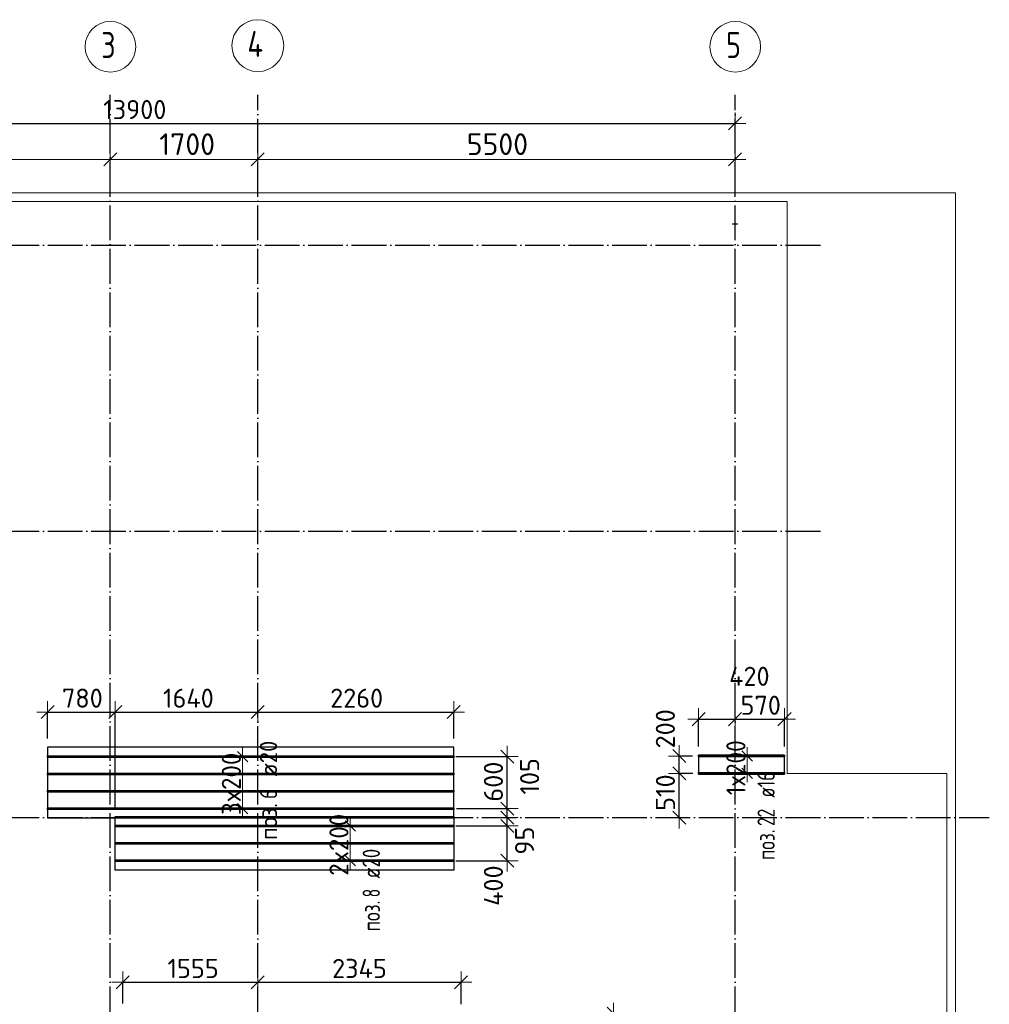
# Model space of a CAD drawing. Header units: millimetres. Extents: x -3725 to 93325, y -74170 to 82591.
# Tile 22 of 139: x 35657 to 46830, y 29029 to 40377. Entities that reach past the tile are written whole.
import ezdxf

# ---------------------------------------------------------------- set-up
doc = ezdxf.new("R2010")
doc.units = ezdxf.units.MM
doc.header["$PDMODE"] = 65
for name, pattern in [('______11', [500, 400, -50, 0, -50]), ('______3', [500, 400, -100]), ('______5', [1100, 800, -100, 100, -100])]:
    doc.linetypes.add(name, pattern=pattern)
for name, color, linetype, lineweight in [('Standard', 7, 'Continuous', 25), ('Балка_ общее', 7, '______3', 13), ('Размерная линия_ общее', 7, 'Continuous', 13), ('Стальная конструкция_ общее', 7, 'Continuous', 25), ('Фундамент (1)', 7, 'Continuous', 35)]:
    doc.layers.add(name, color=color, linetype=linetype, lineweight=lineweight)
doc.layers.add('Арм.стержн. Доп. Арм. ниж.зоны Х', color=7, linetype='Continuous', lineweight=35, true_color=0xff1cff)
doc.layers.add('Осевая линия_ общее', color=7, linetype='______5', lineweight=13, true_color=0xa0a0a0)
doc.styles.add('ISOCPEUR', font='ISOCPEUR')
doc.dimstyles.new('DIMSTYLE_18', dxfattribs={"dimtxt": 220, "dimasz": 250, "dimexe": 0, "dimexo": 0, "dimgap": 110, "dimtad": 2, "dimdec": 0, "dimrnd": 1, "dimzin": 12, "dimdsep": 46, "dimtxsty": 'ISOCPEUR', "dimblk1": 'ALL_ML_STRICH', "dimblk2": 'ALL_ML_STRICH', "dimsah": 1, "dimcen": 0, "dimclrd": 7, "dimclre": 256, "dimclrt": 7, "dimadec": 0, "dimazin": 0, "dimtfac": 1, "dimtdec": 0, "dimtix": 1, "dimtmove": 2, "dimatfit": 3, "dimfxl": 0, "dimtzin": 0, "dimlwd": 0, "dimlwe": -3, "dimarcsym": 0})
doc.dimstyles.new('DIMSTYLE_3', dxfattribs={"dimtxt": 220, "dimasz": 250, "dimexe": 0, "dimexo": 0, "dimgap": 110, "dimtad": 2, "dimdec": 0, "dimrnd": 5, "dimzin": 12, "dimdsep": 46, "dimtxsty": 'ISOCPEUR', "dimblk1": 'ALL_ML_STRICH', "dimblk2": 'ALL_ML_STRICH', "dimsah": 1, "dimcen": 0, "dimclrd": 7, "dimclre": 256, "dimclrt": 7, "dimadec": 0, "dimazin": 0, "dimtfac": 1, "dimtdec": 0, "dimtix": 1, "dimtmove": 2, "dimatfit": 3, "dimfxl": 0, "dimtzin": 0, "dimlwd": 0, "dimlwe": -3, "dimarcsym": 0})
doc.dimstyles.new('DIMSTYLE_5', dxfattribs={"dimtxt": 220, "dimasz": 250, "dimexe": 0, "dimexo": 0, "dimgap": 110, "dimtad": 2, "dimdec": 0, "dimrnd": 5, "dimzin": 12, "dimdsep": 46, "dimtxsty": 'ISOCPEUR', "dimblk1": 'ALL_ML_STRICH', "dimblk2": 'ALL_ML_STRICH', "dimsah": 1, "dimcen": 0, "dimclrd": 7, "dimclre": 256, "dimclrt": 7, "dimadec": 0, "dimazin": 0, "dimtfac": 1, "dimtdec": 0, "dimtix": 1, "dimtmove": 2, "dimatfit": 3, "dimfxl": 0, "dimtvp": 1.2, "dimtzin": 0, "dimlwd": 0, "dimlwe": -3, "dimarcsym": 0})
doc.dimstyles.new('DIMSTYLE_7', dxfattribs={"dimtxt": 250, "dimasz": 250, "dimexe": 0, "dimexo": 0, "dimgap": 125, "dimtad": 2, "dimdec": 0, "dimrnd": 5, "dimzin": 12, "dimdsep": 46, "dimtxsty": 'ISOCPEUR', "dimblk1": 'ALL_ML_STRICH', "dimblk2": 'ALL_ML_STRICH', "dimsah": 1, "dimcen": 0, "dimclrd": 7, "dimclre": 256, "dimclrt": 7, "dimadec": 0, "dimazin": 0, "dimtfac": 1, "dimtdec": 0, "dimtix": 1, "dimtmove": 2, "dimatfit": 3, "dimfxl": 0, "dimtzin": 0, "dimlwd": 0, "dimlwe": -3, "dimarcsym": 0})
doc.dimstyles.new('DIMSTYLE_9', dxfattribs={"dimtxt": 220, "dimasz": 250, "dimexe": 0, "dimexo": 0, "dimgap": 110, "dimtad": 0, "dimdec": 0, "dimrnd": 5, "dimzin": 12, "dimdsep": 46, "dimtxsty": 'ISOCPEUR', "dimblk1": 'ALL_ML_STRICH', "dimblk2": 'ALL_ML_STRICH', "dimsah": 1, "dimcen": 0, "dimclrd": 7, "dimclre": 256, "dimclrt": 7, "dimadec": 0, "dimazin": 0, "dimtfac": 1, "dimtdec": 0, "dimtix": 1, "dimtmove": 2, "dimatfit": 3, "dimfxl": 0, "dimtvp": 1.2, "dimtzin": 0, "dimlwd": 0, "dimlwe": -3, "dimarcsym": 0})

# ---------------------------------------------------------------- blocks, each defined once
blk = doc.blocks.new('ALL_ML_STRICH')
at = {"color": 0, "linetype": 'ByBlock', "lineweight": -2}
for p, q in [((0, -0.5), (0, 0.5)), ((-1, 0), (0.5, 0)), ((-0.3, -0.3), (0.3, 0.3))]:
    blk.add_line(p, q, dxfattribs=at)
blk = doc.blocks.new('*D46')
at = {"layer": 'DEFPOINTS', "color": 7, "linetype": 'Continuous', "lineweight": 13, "transparency": 33554687}
for p in [(31200, 38767), (31200, 38758), (36700, 38799)]:
    blk.add_point(p, dxfattribs=at)
at = {"layer": 'Балка_ общее', "color": 251, "linetype": 'Continuous', "lineweight": -2, "true_color": 0x656565, "transparency": 33554687}
for p, q in [((31200, 38768), (31200, 38767)), ((36700, 38809), (36700, 38767))]:
    blk.add_line(p, q, dxfattribs=at)
at = {"layer": 'Балка_ общее', "color": 7, "linetype": 'Continuous', "lineweight": -2, "transparency": 33554687}
blk.add_line((31200, 38767), (36700, 38767), dxfattribs=at)
at = {"layer": 'Балка_ общее', "color": 7, "linetype": 'Continuous', "lineweight": 13, "transparency": 33554687, "xscale": 250, "yscale": 250, "zscale": 250, "rotation": 180}
blk.add_blockref('ALL_ML_STRICH', (31200, 38767), dxfattribs=at)
at = {"layer": 'Балка_ общее', "color": 7, "linetype": 'Continuous', "lineweight": 13, "transparency": 33554687, "xscale": 250, "yscale": 250, "zscale": 250}
blk.add_blockref('ALL_ML_STRICH', (36700, 38767), dxfattribs=at)
at = {"layer": 'Балка_ общее', "color": 7, "linetype": 'Continuous', "lineweight": 13, "transparency": 33554687, "insert": (33962, 38942), "char_height": 250, "width": 1000, "attachment_point": 5, "style": 'ISOCPEUR'}
blk.add_mtext('\\A1;{5500}', dxfattribs=at)
blk = doc.blocks.new('*D47')
at = {"layer": 'DEFPOINTS', "color": 7, "linetype": 'Continuous', "lineweight": 13, "transparency": 33554687}
for p in [(36700, 38799), (36700, 38767), (38400, 38758)]:
    blk.add_point(p, dxfattribs=at)
at = {"layer": 'Балка_ общее', "color": 251, "linetype": 'Continuous', "lineweight": -2, "true_color": 0x656565, "transparency": 33554687}
for p, q in [((36700, 38809), (36700, 38767)), ((38400, 38768), (38400, 38767))]:
    blk.add_line(p, q, dxfattribs=at)
at = {"layer": 'Балка_ общее', "color": 7, "linetype": 'Continuous', "lineweight": -2, "transparency": 33554687}
blk.add_line((36700, 38767), (38400, 38767), dxfattribs=at)
at = {"layer": 'Балка_ общее', "color": 7, "linetype": 'Continuous', "lineweight": 13, "transparency": 33554687, "xscale": 250, "yscale": 250, "zscale": 250, "rotation": 180}
blk.add_blockref('ALL_ML_STRICH', (36700, 38767), dxfattribs=at)
at = {"layer": 'Балка_ общее', "color": 7, "linetype": 'Continuous', "lineweight": 13, "transparency": 33554687, "xscale": 250, "yscale": 250, "zscale": 250}
blk.add_blockref('ALL_ML_STRICH', (38400, 38767), dxfattribs=at)
at = {"layer": 'Балка_ общее', "color": 7, "linetype": 'Continuous', "lineweight": 13, "transparency": 33554687, "insert": (37587, 38942), "char_height": 250, "width": 1000, "attachment_point": 5, "style": 'ISOCPEUR'}
blk.add_mtext('\\A1;{1700}', dxfattribs=at)
blk = doc.blocks.new('*D48')
at = {"layer": 'DEFPOINTS', "color": 7, "linetype": 'Continuous', "lineweight": 13, "transparency": 33554687}
for p in [(38400, 38767), (38400, 38758), (43900, 38716)]:
    blk.add_point(p, dxfattribs=at)
at = {"layer": 'Балка_ общее', "color": 251, "linetype": 'Continuous', "lineweight": -2, "true_color": 0x656565, "transparency": 33554687}
for p, q in [((38400, 38768), (38400, 38767)), ((43900, 38726), (43900, 38767))]:
    blk.add_line(p, q, dxfattribs=at)
at = {"layer": 'Балка_ общее', "color": 7, "linetype": 'Continuous', "lineweight": -2, "transparency": 33554687}
blk.add_line((38400, 38767), (43900, 38767), dxfattribs=at)
at = {"layer": 'Балка_ общее', "color": 7, "linetype": 'Continuous', "lineweight": 13, "transparency": 33554687, "xscale": 250, "yscale": 250, "zscale": 250, "rotation": 180}
blk.add_blockref('ALL_ML_STRICH', (38400, 38767), dxfattribs=at)
at = {"layer": 'Балка_ общее', "color": 7, "linetype": 'Continuous', "lineweight": 13, "transparency": 33554687, "xscale": 250, "yscale": 250, "zscale": 250}
blk.add_blockref('ALL_ML_STRICH', (43900, 38767), dxfattribs=at)
at = {"layer": 'Балка_ общее', "color": 7, "linetype": 'Continuous', "lineweight": 13, "transparency": 33554687, "insert": (41162, 38942), "char_height": 250, "width": 1000, "attachment_point": 5, "style": 'ISOCPEUR'}
blk.add_mtext('\\A1;{5500}', dxfattribs=at)
blk = doc.blocks.new('*D196')
at = {"layer": 'DEFPOINTS', "color": 7, "linetype": 'Continuous', "lineweight": 13, "transparency": 33554687}
for p in [(40675, 28920), (40690, 28120), (42500, 28120)]:
    blk.add_point(p, dxfattribs=at)
at = {"layer": 'Размерная линия_ общее', "color": 253, "linetype": 'Continuous', "lineweight": -2, "true_color": 0xa0a0a0, "transparency": 33554687}
for p, q in [((40775, 28920), (42500, 28920)), ((40790, 28120), (42500, 28120))]:
    blk.add_line(p, q, dxfattribs=at)
at = {"layer": 'Размерная линия_ общее', "color": 7, "linetype": 'Continuous', "lineweight": -2, "transparency": 33554687}
blk.add_line((42500, 28120), (42500, 28920), dxfattribs=at)
at = {"layer": 'Размерная линия_ общее', "color": 7, "linetype": 'Continuous', "lineweight": 13, "transparency": 33554687, "xscale": 250, "yscale": 250, "zscale": 250}
for p, rotation in [((42500, 28920), 90), ((42500, 28120), 270)]:
    blk.add_blockref('ALL_ML_STRICH', p, dxfattribs=dict(at, rotation=rotation))
at = {"layer": 'Размерная линия_ общее', "color": 7, "linetype": 'Continuous', "lineweight": 13, "transparency": 33554687, "insert": (42340, 28531), "char_height": 220, "width": 660, "attachment_point": 5, "rotation": 90, "style": 'ISOCPEUR'}
blk.add_mtext('\\A1;{800}', dxfattribs=at)
blk = doc.blocks.new('*D197')
at = {"layer": 'DEFPOINTS', "color": 7, "linetype": 'Continuous', "lineweight": 13, "transparency": 33554687}
for p in [(40582, 31084), (40582, 30684), (41276, 30684)]:
    blk.add_point(p, dxfattribs=at)
at = {"layer": 'Размерная линия_ общее', "color": 253, "linetype": 'Continuous', "lineweight": -2, "true_color": 0xa0a0a0, "transparency": 33554687}
for p, q in [((40682, 31084), (41276, 31084)), ((40682, 30684), (41276, 30684))]:
    blk.add_line(p, q, dxfattribs=at)
at = {"layer": 'Размерная линия_ общее', "color": 7, "linetype": 'Continuous', "lineweight": -2, "transparency": 33554687}
blk.add_line((41276, 30684), (41276, 31084), dxfattribs=at)
at = {"layer": 'Размерная линия_ общее', "color": 7, "linetype": 'Continuous', "lineweight": 13, "transparency": 33554687, "xscale": 250, "yscale": 250, "zscale": 250}
for p, rotation in [((41276, 31084), 90), ((41276, 30684), 270)]:
    blk.add_blockref('ALL_ML_STRICH', p, dxfattribs=dict(at, rotation=rotation))
at = {"layer": 'Размерная линия_ общее', "color": 7, "linetype": 'Continuous', "lineweight": 13, "transparency": 33554687, "insert": (41116, 30396), "char_height": 220, "width": 660, "attachment_point": 5, "rotation": 90, "style": 'ISOCPEUR'}
blk.add_mtext('\\A1;{400}', dxfattribs=at)
blk = doc.blocks.new('*D198')
at = {"layer": 'DEFPOINTS', "color": 7, "linetype": 'Continuous', "lineweight": 13, "transparency": 33554687}
for p in [(41240, 31180), (40582, 31084), (41276, 31084)]:
    blk.add_point(p, dxfattribs=at)
at = {"layer": 'Размерная линия_ общее', "color": 253, "linetype": 'Continuous', "lineweight": -2, "true_color": 0xa0a0a0, "transparency": 33554687}
for p, q in [((41140, 31180), (41276, 31180)), ((40682, 31084), (41276, 31084))]:
    blk.add_line(p, q, dxfattribs=at)
at = {"layer": 'Размерная линия_ общее', "color": 7, "linetype": 'Continuous', "lineweight": -2, "transparency": 33554687}
blk.add_line((41276, 31084), (41276, 31180), dxfattribs=at)
at = {"layer": 'Размерная линия_ общее', "color": 7, "linetype": 'Continuous', "lineweight": 13, "transparency": 33554687, "xscale": 250, "yscale": 250, "zscale": 250}
for p, rotation in [((41276, 31084), 270), ((41276, 31180), 90)]:
    blk.add_blockref('ALL_ML_STRICH', p, dxfattribs=dict(at, rotation=rotation))
at = {"layer": 'Размерная линия_ общее', "color": 7, "linetype": 'Continuous', "lineweight": 13, "transparency": 33554687, "insert": (41475, 30915), "char_height": 220, "width": 440, "attachment_point": 5, "rotation": 90, "style": 'ISOCPEUR'}
blk.add_mtext('\\A1;{95}', dxfattribs=at)
blk = doc.blocks.new('*D199')
at = {"layer": 'DEFPOINTS', "color": 7, "linetype": 'Continuous', "lineweight": 13, "transparency": 33554687}
for p in [(40589, 31284), (41240, 31180), (41276, 31180)]:
    blk.add_point(p, dxfattribs=at)
at = {"layer": 'Размерная линия_ общее', "color": 253, "linetype": 'Continuous', "lineweight": -2, "true_color": 0xa0a0a0, "transparency": 33554687}
for p, q in [((40689, 31284), (41276, 31284)), ((41140, 31180), (41276, 31180))]:
    blk.add_line(p, q, dxfattribs=at)
at = {"layer": 'Размерная линия_ общее', "color": 7, "linetype": 'Continuous', "lineweight": -2, "transparency": 33554687}
blk.add_line((41276, 31180), (41276, 31284), dxfattribs=at)
at = {"layer": 'Размерная линия_ общее', "color": 7, "linetype": 'Continuous', "lineweight": 13, "transparency": 33554687, "xscale": 250, "yscale": 250, "zscale": 250}
for p, rotation in [((41276, 31180), 270), ((41276, 31284), 90)]:
    blk.add_blockref('ALL_ML_STRICH', p, dxfattribs=dict(at, rotation=rotation))
at = {"layer": 'Размерная линия_ общее', "color": 7, "linetype": 'Continuous', "lineweight": 13, "transparency": 33554687, "insert": (41533, 31656), "char_height": 220, "width": 660, "attachment_point": 5, "rotation": 90, "style": 'ISOCPEUR'}
blk.add_mtext('\\A1;{105}', dxfattribs=at)
blk = doc.blocks.new('*D200')
at = {"layer": 'DEFPOINTS', "color": 7, "linetype": 'Continuous', "lineweight": 13, "transparency": 33554687}
for p in [(40582, 31884), (40589, 31284), (41276, 31284)]:
    blk.add_point(p, dxfattribs=at)
at = {"layer": 'Размерная линия_ общее', "color": 253, "linetype": 'Continuous', "lineweight": -2, "true_color": 0xa0a0a0, "transparency": 33554687}
for p, q in [((40682, 31884), (41276, 31884)), ((40689, 31284), (41276, 31284))]:
    blk.add_line(p, q, dxfattribs=at)
at = {"layer": 'Размерная линия_ общее', "color": 7, "linetype": 'Continuous', "lineweight": -2, "transparency": 33554687}
blk.add_line((41276, 31284), (41276, 31884), dxfattribs=at)
at = {"layer": 'Размерная линия_ общее', "color": 7, "linetype": 'Continuous', "lineweight": 13, "transparency": 33554687, "xscale": 250, "yscale": 250, "zscale": 250}
for p, rotation in [((41276, 31884), 90), ((41276, 31284), 270)]:
    blk.add_blockref('ALL_ML_STRICH', p, dxfattribs=dict(at, rotation=rotation))
at = {"layer": 'Размерная линия_ общее', "color": 7, "linetype": 'Continuous', "lineweight": 13, "transparency": 33554687, "insert": (41116, 31595), "char_height": 220, "width": 660, "attachment_point": 5, "rotation": 90, "style": 'ISOCPEUR'}
blk.add_mtext('\\A1;{600}', dxfattribs=at)
blk = doc.blocks.new('*D201')
at = {"layer": 'DEFPOINTS', "color": 7, "linetype": 'Continuous', "lineweight": 13, "transparency": 33554687}
for p in [(35978, 32397), (35978, 31992), (36758, 31192)]:
    blk.add_point(p, dxfattribs=at)
at = {"layer": 'Размерная линия_ общее', "color": 253, "linetype": 'Continuous', "lineweight": -2, "true_color": 0xa0a0a0, "transparency": 33554687}
for p, q in [((35978, 32092), (35978, 32397)), ((36758, 31292), (36758, 32397))]:
    blk.add_line(p, q, dxfattribs=at)
at = {"layer": 'Размерная линия_ общее', "color": 7, "linetype": 'Continuous', "lineweight": -2, "transparency": 33554687}
blk.add_line((35978, 32397), (36758, 32397), dxfattribs=at)
at = {"layer": 'Размерная линия_ общее', "color": 7, "linetype": 'Continuous', "lineweight": 13, "transparency": 33554687, "xscale": 250, "yscale": 250, "zscale": 250, "rotation": 180}
blk.add_blockref('ALL_ML_STRICH', (35978, 32397), dxfattribs=at)
at = {"layer": 'Размерная линия_ общее', "color": 7, "linetype": 'Continuous', "lineweight": 13, "transparency": 33554687, "xscale": 250, "yscale": 250, "zscale": 250}
blk.add_blockref('ALL_ML_STRICH', (36758, 32397), dxfattribs=at)
at = {"layer": 'Размерная линия_ общее', "color": 7, "linetype": 'Continuous', "lineweight": 13, "transparency": 33554687, "insert": (36379, 32557), "char_height": 220, "width": 660, "attachment_point": 5, "style": 'ISOCPEUR'}
blk.add_mtext('\\A1;{780}', dxfattribs=at)
blk = doc.blocks.new('*D202')
at = {"layer": 'DEFPOINTS', "color": 7, "linetype": 'Continuous', "lineweight": 13, "transparency": 33554687}
for p in [(36758, 32397), (38400, 32432), (36758, 31192)]:
    blk.add_point(p, dxfattribs=at)
at = {"layer": 'Размерная линия_ общее', "color": 253, "linetype": 'Continuous', "lineweight": -2, "true_color": 0xa0a0a0, "transparency": 33554687}
for p, q in [((36758, 31292), (36758, 32397)), ((38400, 32397), (38400, 32397))]:
    blk.add_line(p, q, dxfattribs=at)
at = {"layer": 'Размерная линия_ общее', "color": 7, "linetype": 'Continuous', "lineweight": -2, "transparency": 33554687}
blk.add_line((36758, 32397), (38400, 32397), dxfattribs=at)
at = {"layer": 'Размерная линия_ общее', "color": 7, "linetype": 'Continuous', "lineweight": 13, "transparency": 33554687, "xscale": 250, "yscale": 250, "zscale": 250, "rotation": 180}
blk.add_blockref('ALL_ML_STRICH', (36758, 32397), dxfattribs=at)
at = {"layer": 'Размерная линия_ общее', "color": 7, "linetype": 'Continuous', "lineweight": 13, "transparency": 33554687, "xscale": 250, "yscale": 250, "zscale": 250}
blk.add_blockref('ALL_ML_STRICH', (38400, 32397), dxfattribs=at)
at = {"layer": 'Размерная линия_ общее', "color": 7, "linetype": 'Continuous', "lineweight": 13, "transparency": 33554687, "insert": (37601, 32557), "char_height": 220, "width": 880, "attachment_point": 5, "style": 'ISOCPEUR'}
blk.add_mtext('\\A1;{1640}', dxfattribs=at)
blk = doc.blocks.new('*D203')
at = {"layer": 'DEFPOINTS', "color": 7, "linetype": 'Continuous', "lineweight": 13, "transparency": 33554687}
for p in [(38400, 32432), (38400, 32397), (40658, 31992)]:
    blk.add_point(p, dxfattribs=at)
at = {"layer": 'Размерная линия_ общее', "color": 253, "linetype": 'Continuous', "lineweight": -2, "true_color": 0xa0a0a0, "transparency": 33554687}
for p, q in [((38400, 32397), (38400, 32397)), ((40658, 32092), (40658, 32397))]:
    blk.add_line(p, q, dxfattribs=at)
at = {"layer": 'Размерная линия_ общее', "color": 7, "linetype": 'Continuous', "lineweight": -2, "transparency": 33554687}
blk.add_line((38400, 32397), (40658, 32397), dxfattribs=at)
at = {"layer": 'Размерная линия_ общее', "color": 7, "linetype": 'Continuous', "lineweight": 13, "transparency": 33554687, "xscale": 250, "yscale": 250, "zscale": 250, "rotation": 180}
blk.add_blockref('ALL_ML_STRICH', (38400, 32397), dxfattribs=at)
at = {"layer": 'Размерная линия_ общее', "color": 7, "linetype": 'Continuous', "lineweight": 13, "transparency": 33554687, "xscale": 250, "yscale": 250, "zscale": 250}
blk.add_blockref('ALL_ML_STRICH', (40658, 32397), dxfattribs=at)
at = {"layer": 'Размерная линия_ общее', "color": 7, "linetype": 'Continuous', "lineweight": 13, "transparency": 33554687, "insert": (39540, 32557), "char_height": 220, "width": 880, "attachment_point": 5, "style": 'ISOCPEUR'}
blk.add_mtext('\\A1;{2260}', dxfattribs=at)
blk = doc.blocks.new('*D204')
at = {"layer": 'DEFPOINTS', "color": 7, "linetype": 'Continuous', "lineweight": 13, "transparency": 33554687}
for p in [(43480, 32315), (43900, 32065), (43480, 31901)]:
    blk.add_point(p, dxfattribs=at)
at = {"layer": 'Размерная линия_ общее', "color": 253, "linetype": 'Continuous', "lineweight": -2, "true_color": 0xa0a0a0, "transparency": 33554687}
for p, q in [((43480, 32001), (43480, 32315)), ((43900, 32315), (43900, 32315))]:
    blk.add_line(p, q, dxfattribs=at)
at = {"layer": 'Размерная линия_ общее', "color": 7, "linetype": 'Continuous', "lineweight": -2, "transparency": 33554687}
blk.add_line((43480, 32315), (43900, 32315), dxfattribs=at)
at = {"layer": 'Размерная линия_ общее', "color": 7, "linetype": 'Continuous', "lineweight": 13, "transparency": 33554687, "xscale": 250, "yscale": 250, "zscale": 250, "rotation": 180}
blk.add_blockref('ALL_ML_STRICH', (43480, 32315), dxfattribs=at)
at = {"layer": 'Размерная линия_ общее', "color": 7, "linetype": 'Continuous', "lineweight": 13, "transparency": 33554687, "xscale": 250, "yscale": 250, "zscale": 250}
blk.add_blockref('ALL_ML_STRICH', (43900, 32315), dxfattribs=at)
at = {"layer": 'Размерная линия_ общее', "color": 7, "linetype": 'Continuous', "lineweight": 13, "transparency": 33554687, "insert": (44065, 32809), "char_height": 220, "width": 660, "attachment_point": 5, "style": 'ISOCPEUR'}
blk.add_mtext('\\A1;{420}', dxfattribs=at)
blk = doc.blocks.new('*D205')
at = {"layer": 'DEFPOINTS', "color": 7, "linetype": 'Continuous', "lineweight": 13, "transparency": 33554687}
for p in [(43900, 32315), (43900, 32065), (44470, 31901)]:
    blk.add_point(p, dxfattribs=at)
at = {"layer": 'Размерная линия_ общее', "color": 253, "linetype": 'Continuous', "lineweight": -2, "true_color": 0xa0a0a0, "transparency": 33554687}
for p, q in [((43900, 32315), (43900, 32315)), ((44470, 32001), (44470, 32315))]:
    blk.add_line(p, q, dxfattribs=at)
at = {"layer": 'Размерная линия_ общее', "color": 7, "linetype": 'Continuous', "lineweight": -2, "transparency": 33554687}
blk.add_line((43900, 32315), (44470, 32315), dxfattribs=at)
at = {"layer": 'Размерная линия_ общее', "color": 7, "linetype": 'Continuous', "lineweight": 13, "transparency": 33554687, "xscale": 250, "yscale": 250, "zscale": 250, "rotation": 180}
blk.add_blockref('ALL_ML_STRICH', (43900, 32315), dxfattribs=at)
at = {"layer": 'Размерная линия_ общее', "color": 7, "linetype": 'Continuous', "lineweight": 13, "transparency": 33554687, "xscale": 250, "yscale": 250, "zscale": 250}
blk.add_blockref('ALL_ML_STRICH', (44470, 32315), dxfattribs=at)
at = {"layer": 'Размерная линия_ общее', "color": 7, "linetype": 'Continuous', "lineweight": 13, "transparency": 33554687, "insert": (44196, 32475), "char_height": 220, "width": 660, "attachment_point": 5, "style": 'ISOCPEUR'}
blk.add_mtext('\\A1;{570}', dxfattribs=at)
blk = doc.blocks.new('*D206')
at = {"layer": 'DEFPOINTS', "color": 7, "linetype": 'Continuous', "lineweight": 13, "transparency": 33554687}
for p in [(43513, 31690), (43161, 31180), (43258, 31180)]:
    blk.add_point(p, dxfattribs=at)
at = {"layer": 'Размерная линия_ общее', "color": 253, "linetype": 'Continuous', "lineweight": -2, "true_color": 0xa0a0a0, "transparency": 33554687}
for p, q in [((43413, 31690), (43258, 31690)), ((43258, 31180), (43258, 31180))]:
    blk.add_line(p, q, dxfattribs=at)
at = {"layer": 'Размерная линия_ общее', "color": 7, "linetype": 'Continuous', "lineweight": -2, "transparency": 33554687}
blk.add_line((43258, 31180), (43258, 31690), dxfattribs=at)
at = {"layer": 'Размерная линия_ общее', "color": 7, "linetype": 'Continuous', "lineweight": 13, "transparency": 33554687, "xscale": 250, "yscale": 250, "zscale": 250}
for p, rotation in [((43258, 31690), 90), ((43258, 31180), 270)]:
    blk.add_blockref('ALL_ML_STRICH', p, dxfattribs=dict(at, rotation=rotation))
at = {"layer": 'Размерная линия_ общее', "color": 7, "linetype": 'Continuous', "lineweight": 13, "transparency": 33554687, "insert": (43098, 31468), "char_height": 220, "width": 660, "attachment_point": 5, "rotation": 90, "style": 'ISOCPEUR'}
blk.add_mtext('\\A1;{510}', dxfattribs=at)
blk = doc.blocks.new('*D207')
at = {"layer": 'DEFPOINTS', "color": 7, "linetype": 'Continuous', "lineweight": 13, "transparency": 33554687}
for p in [(43509, 31890), (43258, 31690), (43513, 31690)]:
    blk.add_point(p, dxfattribs=at)
at = {"layer": 'Размерная линия_ общее', "color": 253, "linetype": 'Continuous', "lineweight": -2, "true_color": 0xa0a0a0, "transparency": 33554687}
for p, q in [((43409, 31890), (43258, 31890)), ((43413, 31690), (43258, 31690))]:
    blk.add_line(p, q, dxfattribs=at)
at = {"layer": 'Размерная линия_ общее', "color": 7, "linetype": 'Continuous', "lineweight": -2, "transparency": 33554687}
blk.add_line((43258, 31690), (43258, 31890), dxfattribs=at)
at = {"layer": 'Размерная линия_ общее', "color": 7, "linetype": 'Continuous', "lineweight": 13, "transparency": 33554687, "xscale": 250, "yscale": 250, "zscale": 250}
for p, rotation in [((43258, 31890), 90), ((43258, 31690), 270)]:
    blk.add_blockref('ALL_ML_STRICH', p, dxfattribs=dict(at, rotation=rotation))
at = {"layer": 'Размерная линия_ общее', "color": 7, "linetype": 'Continuous', "lineweight": 13, "transparency": 33554687, "insert": (43097, 32204), "char_height": 220, "width": 660, "attachment_point": 5, "rotation": 90, "style": 'ISOCPEUR'}
blk.add_mtext('\\A1;{200}', dxfattribs=at)
blk = doc.blocks.new('*D208')
at = {"layer": 'DEFPOINTS', "color": 7, "linetype": 'Continuous', "lineweight": 13, "transparency": 33554687}
for p in [(36844, 29282), (38400, 29149), (36844, 28936)]:
    blk.add_point(p, dxfattribs=at)
at = {"layer": 'Размерная линия_ общее', "color": 253, "linetype": 'Continuous', "lineweight": -2, "true_color": 0xa0a0a0, "transparency": 33554687}
for p, q in [((36844, 29036), (36844, 29282)), ((38400, 29282), (38400, 29282))]:
    blk.add_line(p, q, dxfattribs=at)
at = {"layer": 'Размерная линия_ общее', "color": 7, "linetype": 'Continuous', "lineweight": -2, "transparency": 33554687}
blk.add_line((36844, 29282), (38400, 29282), dxfattribs=at)
at = {"layer": 'Размерная линия_ общее', "color": 7, "linetype": 'Continuous', "lineweight": 13, "transparency": 33554687, "xscale": 250, "yscale": 250, "zscale": 250, "rotation": 180}
blk.add_blockref('ALL_ML_STRICH', (36844, 29282), dxfattribs=at)
at = {"layer": 'Размерная линия_ общее', "color": 7, "linetype": 'Continuous', "lineweight": 13, "transparency": 33554687, "xscale": 250, "yscale": 250, "zscale": 250}
blk.add_blockref('ALL_ML_STRICH', (38400, 29282), dxfattribs=at)
at = {"layer": 'Размерная линия_ общее', "color": 7, "linetype": 'Continuous', "lineweight": 13, "transparency": 33554687, "insert": (37655, 29442), "char_height": 220, "width": 880, "attachment_point": 5, "style": 'ISOCPEUR'}
blk.add_mtext('\\A1;{1555}', dxfattribs=at)
blk = doc.blocks.new('*D209')
at = {"layer": 'DEFPOINTS', "color": 7, "linetype": 'Continuous', "lineweight": 13, "transparency": 33554687}
for p in [(38400, 29282), (38400, 29149), (40744, 28930)]:
    blk.add_point(p, dxfattribs=at)
at = {"layer": 'Размерная линия_ общее', "color": 253, "linetype": 'Continuous', "lineweight": -2, "true_color": 0xa0a0a0, "transparency": 33554687}
for p, q in [((38400, 29282), (38400, 29282)), ((40744, 29030), (40744, 29282))]:
    blk.add_line(p, q, dxfattribs=at)
at = {"layer": 'Размерная линия_ общее', "color": 7, "linetype": 'Continuous', "lineweight": -2, "transparency": 33554687}
blk.add_line((38400, 29282), (40744, 29282), dxfattribs=at)
at = {"layer": 'Размерная линия_ общее', "color": 7, "linetype": 'Continuous', "lineweight": 13, "transparency": 33554687, "xscale": 250, "yscale": 250, "zscale": 250, "rotation": 180}
blk.add_blockref('ALL_ML_STRICH', (38400, 29282), dxfattribs=at)
at = {"layer": 'Размерная линия_ общее', "color": 7, "linetype": 'Continuous', "lineweight": 13, "transparency": 33554687, "xscale": 250, "yscale": 250, "zscale": 250}
blk.add_blockref('ALL_ML_STRICH', (40744, 29282), dxfattribs=at)
at = {"layer": 'Размерная линия_ общее', "color": 7, "linetype": 'Continuous', "lineweight": 13, "transparency": 33554687, "insert": (39572, 29442), "char_height": 220, "width": 880, "attachment_point": 5, "style": 'ISOCPEUR'}
blk.add_mtext('\\A1;{2345}', dxfattribs=at)
blk = doc.blocks.new('*D540')
at = {"layer": 'DEFPOINTS', "color": 7, "linetype": 'Continuous', "lineweight": 13, "transparency": 33554687}
for p in [(30000, 39372), (30000, 39181), (43900, 39051)]:
    blk.add_point(p, dxfattribs=at)
at = {"layer": 'Размерная линия_ общее', "color": 253, "linetype": 'Continuous', "lineweight": -2, "true_color": 0xa0a0a0, "transparency": 33554687}
for p, q in [((30000, 39272), (30000, 39181)), ((43900, 39181), (43900, 39181))]:
    blk.add_line(p, q, dxfattribs=at)
at = {"layer": 'Размерная линия_ общее', "color": 7, "linetype": 'Continuous', "lineweight": -2, "transparency": 33554687}
blk.add_line((30000, 39181), (43900, 39181), dxfattribs=at)
at = {"layer": 'Размерная линия_ общее', "color": 7, "linetype": 'Continuous', "lineweight": 13, "transparency": 33554687, "xscale": 250, "yscale": 250, "zscale": 250, "rotation": 180}
blk.add_blockref('ALL_ML_STRICH', (30000, 39181), dxfattribs=at)
at = {"layer": 'Размерная линия_ общее', "color": 7, "linetype": 'Continuous', "lineweight": 13, "transparency": 33554687, "xscale": 250, "yscale": 250, "zscale": 250}
blk.add_blockref('ALL_ML_STRICH', (43900, 39181), dxfattribs=at)
at = {"layer": 'Размерная линия_ общее', "color": 7, "linetype": 'Continuous', "lineweight": 13, "transparency": 33554687, "insert": (36983, 39341), "char_height": 220, "width": 1100, "attachment_point": 5, "style": 'ISOCPEUR'}
blk.add_mtext('\\A1;{13900}', dxfattribs=at)
blk = doc.blocks.new('СЛОЖНЫЙ_ОБЪЕКТ_1')
at = {"layer": 'Осевая линия_ общее', "color": 253, "linetype": '______11', "lineweight": -3, "true_color": 0xa0a0a0, "transparency": 33554687}
for p, q in [((36700, 15830), (36700, 39510)), ((38400, 15830), (38400, 39510)), ((43900, 15830), (43900, 39510)), ((27980, 37780), (44900, 37780)), ((27980, 34480), (44900, 34480)), ((27980, 31180), (46830, 31180))]:
    blk.add_line(p, q, dxfattribs=at)
at = {"layer": 'Осевая линия_ общее', "color": 7, "linetype": 'Continuous', "lineweight": 13, "transparency": 33554687}
for centre, radius in [((36702.4, 40065.3), 292.4), ((38401.3, 40078), 298.8), ((43902.4, 40065.3), 292.4)]:
    blk.add_circle(centre, radius, dxfattribs=at)
at = {"layer": 'Осевая линия_ общее', "color": 7, "linetype": 'Continuous', "lineweight": 13, "transparency": 33554687, "char_height": 300, "attachment_point": 7, "style": 'ISOCPEUR'}
for s, insert, width in [('\\W0.78;3', (36597.4, 39934.8), 326.407), ('\\W0.80;4', (38281.3, 39947.5), 359.833), ('\\W0.78;5', (43797.4, 39934.8), 326.407)]:
    blk.add_mtext(s, dxfattribs=dict(at, insert=insert, width=width))
at = {"layer": 'Балка_ общее', "color": 7, "linetype": 'Continuous', "lineweight": 13, "transparency": 33554687}
for base, p1, p2, picture, middle in [((36700, 38767.3), (31200, 38767.8), (36700, 38809.4), '*D46', (33962.5, 38942.3)), ((38400, 38767.3), (36700, 38809.4), (38400, 38767.8), '*D47', (37587.5, 38942.3)), ((43900, 38767.3), (38400, 38767.8), (43900, 38726.2), '*D48', (41162.5, 38942.3))]:
    dim = blk.add_linear_dim(base=base, p1=p1, p2=p2, dimstyle='DIMSTYLE_7', override={"dimpost": '<>', "dimclrd": 7, "dimclre": 251, "dimclrt": 7, "dimlwd": 0, "dimlwe": 65533}, dxfattribs=at)
    dim.commit()
    dim.dimension.update_dxf_attribs({"geometry": picture, "text_midpoint": middle, "dimtype": 160})

msp = doc.modelspace()

# ---------------------------------------------------------------- linework, layer by layer
at = {"layer": 'Standard', "color": 7, "linetype": 'Continuous', "lineweight": 18, "transparency": 33554687}
msp.add_lwpolyline([(29250, 16540), (46440, 16540), (46440, 38380), (29250, 38380), (29250, 16540)], dxfattribs=at)
at = {"layer": 'Арм.стержн. Доп. Арм. ниж.зоны Х', "color": 7, "linetype": 'Continuous', "lineweight": 25, "transparency": 33554687}
for p, q in [((38286, 31824), (38166, 31944)), ((44100.2, 31830.5), (43980.2, 31950.5)), ((44100.2, 31630.5), (43980.2, 31750.5)), ((38286, 31224), (38166, 31344)), ((39525.9, 31024), (39405.9, 31144)), ((39525.9, 30624), (39405.9, 30744))]:
    msp.add_line(p, q, dxfattribs=at)
at = {"layer": 'Арм.стержн. Доп. Арм. ниж.зоны Х', "color": 7, "linetype": 'Continuous', "lineweight": 13, "transparency": 33554687}
for p, q in [((38226, 31884), (38226, 31984)), ((44040.2, 31890.5), (44040.2, 31990.5)), ((44040.2, 31690.5), (44040.2, 31890.5)), ((38226, 31284), (38226, 31884)), ((44040.2, 31690.5), (44040.2, 31590.5)), ((38226, 31284), (38226, 31184)), ((39465.9, 31084), (39465.9, 31184)), ((39465.9, 30684), (39465.9, 31084)), ((39465.9, 30684), (39465.9, 30584))]:
    msp.add_line(p, q, dxfattribs=at)
at = {"layer": 'Арм.стержн. Доп. Арм. ниж.зоны Х', "color": 253, "linetype": 'Continuous', "lineweight": -3, "true_color": 0xa0a0a0, "transparency": 33554687}
for p, q in [((44040.2, 31890.5), (43940.2, 31890.5)), ((44040.2, 31890.5), (44140.2, 31890.5)), ((38226, 31884), (38126, 31884)), ((38226, 31884), (38326, 31884)), ((44040.2, 31690.5), (43940.2, 31690.5)), ((44040.2, 31690.5), (44140.2, 31690.5)), ((38226, 31284), (38126, 31284)), ((38226, 31284), (38326, 31284)), ((39465.9, 31084), (39365.9, 31084)), ((39465.9, 31084), (39565.9, 31084)), ((39465.9, 30684), (39365.9, 30684)), ((39465.9, 30684), (39565.9, 30684))]:
    msp.add_line(p, q, dxfattribs=at)
at = {"layer": 'Арм.стержн. Доп. Арм. ниж.зоны Х', "color": 52, "linetype": 'Continuous', "lineweight": 25, "transparency": 33554687}
for points in [[(40657.8, 31992), (35977.8, 31992), (35977.8, 31176), (40657.8, 31176), (40657.8, 31992)], [(44470, 31901.5), (43480, 31901.5), (43480, 31679.5), (44470, 31679.5), (44470, 31901.5)], [(40657.8, 30576), (36757.8, 30576), (36757.8, 31192), (40657.8, 31192), (40657.8, 30576)]]:
    msp.add_lwpolyline(points, dxfattribs=at)
at = {"layer": 'Арм.стержн. Доп. Арм. ниж.зоны Х', "color": 33, "linetype": 'Continuous', "lineweight": 25, "true_color": 0xf0a546, "transparency": 33554687}
for points in [[(40657.8, 31874), (35977.8, 31874), (35977.8, 31894), (40657.8, 31894), (40657.8, 31874)], [(40657.8, 31674), (35977.8, 31674), (35977.8, 31694), (40657.8, 31694), (40657.8, 31674)], [(40657.8, 31474), (35977.8, 31474), (35977.8, 31494), (40657.8, 31494), (40657.8, 31474)], [(40657.8, 31274), (35977.8, 31274), (35977.8, 31294), (40657.8, 31294), (40657.8, 31274)], [(40657.8, 31074), (36757.8, 31074), (36757.8, 31094), (40657.8, 31094), (40657.8, 31074)], [(40657.8, 30874), (36757.8, 30874), (36757.8, 30894), (40657.8, 30894), (40657.8, 30874)], [(40657.8, 30674), (36757.8, 30674), (36757.8, 30694), (40657.8, 30694), (40657.8, 30674)]]:
    msp.add_lwpolyline(points, dxfattribs=at)
at = {"layer": 'Арм.стержн. Доп. Арм. ниж.зоны Х', "color": 11, "linetype": 'Continuous', "lineweight": 25, "true_color": 0xff8c8c, "transparency": 33554687}
for points in [[(44470, 31882.5), (43480, 31882.5), (43480, 31898.5), (44470, 31898.5), (44470, 31882.5)], [(44470, 31682.5), (43480, 31682.5), (43480, 31698.5), (44470, 31698.5), (44470, 31682.5)]]:
    msp.add_lwpolyline(points, dxfattribs=at)
at = {"layer": 'Стальная конструкция_ общее', "color": 7, "linetype": 'Continuous', "lineweight": 18, "transparency": 33554687}
for p, q in [((43870, 38020), (43870, 38023.1)), ((43870, 38023.1), (43930, 38023.1)), ((43870, 38020), (43870, 38023.1)), ((43870, 38023.1), (43930, 38023.1)), ((43870, 38020), (43930, 38020)), ((43870, 38020), (43930, 38020)), ((43930, 38023.1), (43930, 38020)), ((43930, 38023.1), (43930, 38020))]:
    msp.add_line(p, q, dxfattribs=at)
at = {"layer": 'Фундамент (1)', "color": 7, "lineweight": 18, "transparency": 33554687}
for p, q in [((30600, 38280), (44500, 38280)), ((44500, 38280), (44500, 31690)), ((44500, 31690), (46340, 31690)), ((46340, 31690), (46340, 22830))]:
    msp.add_line(p, q, dxfattribs=at)
at = {"layer": 'Фундамент (1)', "color": 7, "linetype": 'Continuous', "lineweight": 18, "transparency": 33554687}
for p, q in [((30600, 38280), (44500, 38280)), ((44500, 38280), (44500, 31690)), ((44500, 31690), (46340, 31690)), ((46340, 31690), (46340, 22830))]:
    msp.add_line(p, q, dxfattribs=at)

# ---------------------------------------------------------------- block references
at = {"layer": 'Балка_ общее', "color": 7, "linetype": 'Continuous', "lineweight": 13, "transparency": 33554687}
msp.add_blockref('СЛОЖНЫЙ_ОБЪЕКТ_1', (0, 0), dxfattribs=at)

# ---------------------------------------------------------------- texts
at = {"layer": 'Арм.стержн. Доп. Арм. ниж.зоны Х', "color": 7, "linetype": 'Continuous', "lineweight": 13, "transparency": 33554687, "char_height": 220, "attachment_point": 7, "rotation": 90, "style": 'ISOCPEUR'}
for s, insert, width in [('\\W0.89;1x200', (44020.2, 31438.5), 823.552), ('\\W0.95;3x200', (38206, 31210), 873.359), ('\\W0.95;2x200', (39445.9, 30510), 873.359)]:
    msp.add_mtext(s, dxfattribs=dict(at, insert=insert, width=width))
at = {"layer": 'Арм.стержн. Доп. Арм. ниж.зоны Х', "color": 7, "linetype": 'Continuous', "lineweight": 25, "transparency": 33554687, "char_height": 200, "attachment_point": 7, "rotation": 90, "style": 'ISOCPEUR'}
for s, insert, width in [('\\W0.95; ø20 ', (38623.8, 31534.1), 794.384), ('\\W0.74; ø16 ', (44358.2, 31316.1), 624.254), ('\\W0.78;6', (38623.8, 31394.1), 217.605), ('\\W0.92;поз.', (38623.8, 30924.1), 561.646), ('\\W0.73;22', (44358.2, 31082.7), 306.007), ('\\W0.77;поз.', (44358.2, 30691.1), 468.039), ('\\W0.79; ø20 ', (39808.6, 30378.2), 661.987), ('\\W0.65;8', (39808.6, 30261.6), 181.337), ('\\W0.77;поз.', (39808.6, 29869.9), 468.039)]:
    msp.add_mtext(s, dxfattribs=dict(at, insert=insert, width=width))

# ---------------------------------------------------------------- dimensions: what is measured, and where the dimension line sits
at = {"layer": 'Размерная линия_ общее', "color": 7, "linetype": 'Continuous', "lineweight": 13, "transparency": 33554687}
for base, p1, p2, dimstyle, picture, middle in [((43900, 39180.6), (30000, 39271.9), (43900, 39180.6), 'DIMSTYLE_18', '*D540', (36983, 39340.6)), ((43900, 32314.6), (43480, 32001.5), (43900, 32314.6), 'DIMSTYLE_5', '*D204', (44065.4, 32808.6)), ((36757.8, 32396.9), (35977.8, 32092), (36757.8, 31292), 'DIMSTYLE_3', '*D201', (36378.8, 32556.9)), ((38400, 32396.9), (36757.8, 31292), (38400, 32396.9), 'DIMSTYLE_3', '*D202', (37600.9, 32556.9)), ((40657.8, 32396.9), (38400, 32396.9), (40657.8, 32092), 'DIMSTYLE_3', '*D203', (39539.9, 32556.9)), ((44470, 32314.6), (43900, 32314.6), (44470, 32001.5), 'DIMSTYLE_5', '*D205', (44196, 32474.6)), ((38400, 29282.1), (36843.6, 29035.6), (38400, 29282.1), 'DIMSTYLE_3', '*D208', (37654.8, 29442.1)), ((40743.6, 29282.1), (38400, 29282.1), (40743.6, 29029.6), 'DIMSTYLE_3', '*D209', (39571.8, 29442.1))]:
    dim = msp.add_linear_dim(base=base, p1=p1, p2=p2, dimstyle=dimstyle, override={"dimpost": '<>', "dimclrd": 7, "dimclre": 253, "dimclrt": 7, "dimlwd": 0, "dimlwe": 65533}, dxfattribs=at)
    dim.commit()
    dim.dimension.update_dxf_attribs({"geometry": picture, "text_midpoint": middle, "dimtype": 160})
for base, p1, p2, dimstyle, picture, middle in [((43258.1, 31890.5), (43413.5, 31690.5), (43408.9, 31890.5), 'DIMSTYLE_5', '*D207', (43097.5, 32203.6)), ((41276.2, 31884), (40688.9, 31284), (40681.7, 31884), 'DIMSTYLE_5', '*D200', (41116.2, 31595)), ((41276.2, 31284), (41139.9, 31180), (40688.9, 31284), 'DIMSTYLE_9', '*D199', (41533, 31656)), ((43258.0614, 31690.4766), (43258.0614, 31180), (43413.4528, 31690.4766), 'DIMSTYLE_5', '*D206', (43098.0614, 31468.2383)), ((41276.2, 31180), (40681.7, 31084), (41139.9, 31180), 'DIMSTYLE_9', '*D198', (41475.3, 30914.5)), ((41276.2, 31084), (40681.7, 30684), (40681.7, 31084), 'DIMSTYLE_5', '*D197', (41115.9, 30396.3)), ((42500.2, 28919.6), (40789.7, 28119.6), (40775.4, 28919.6), 'DIMSTYLE_3', '*D196', (42340.2, 28530.6))]:
    dim = msp.add_linear_dim(base=base, p1=p1, p2=p2, angle=90, dimstyle=dimstyle, override={"dimpost": '<>', "dimclrd": 7, "dimclre": 253, "dimclrt": 7, "dimlwd": 0, "dimlwe": 65533}, dxfattribs=at)
    dim.commit()
    dim.dimension.update_dxf_attribs({"geometry": picture, "text_midpoint": middle, "dimtype": 160})

doc.saveas('drawing.dxf')
